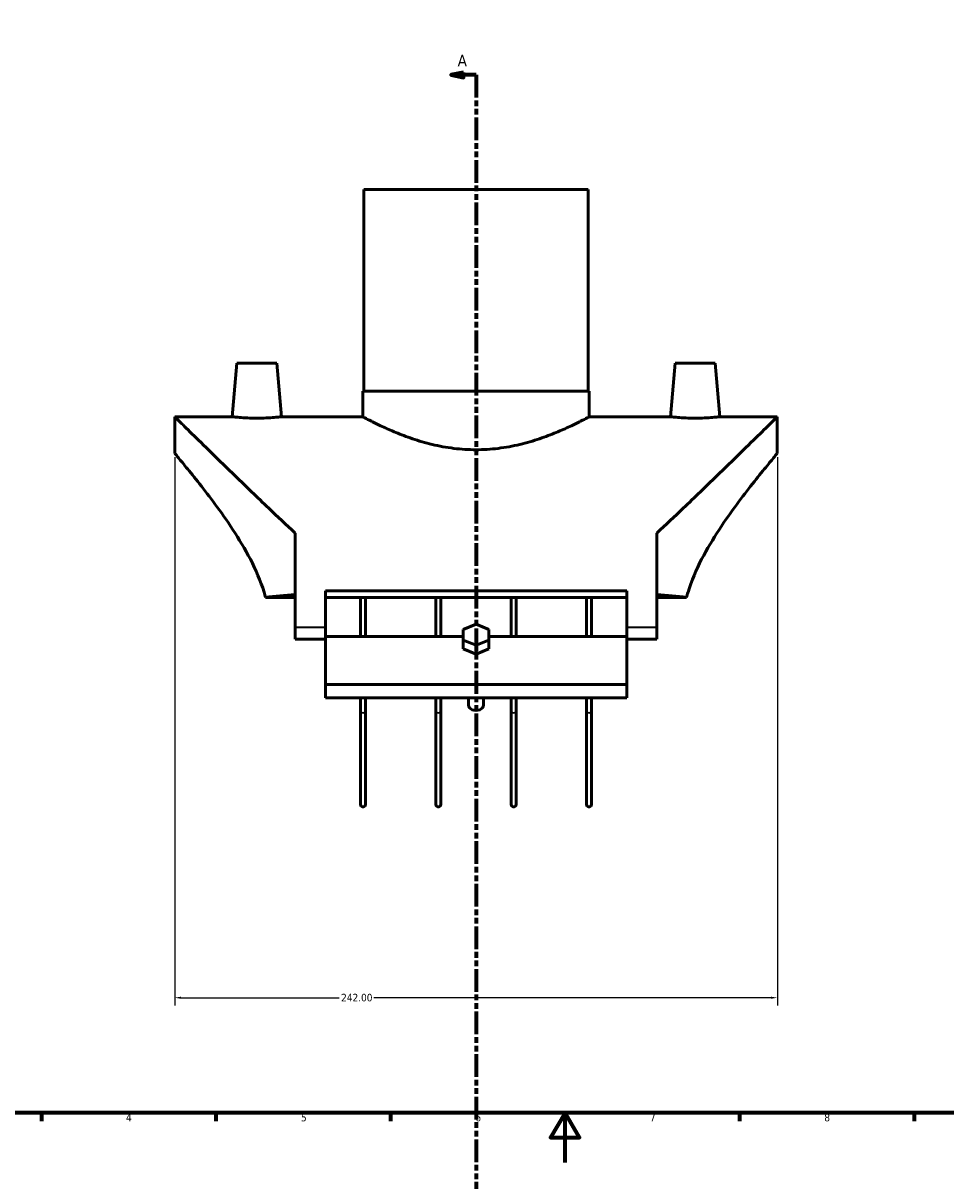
# Model space of a CAD drawing. Header units: millimetres. Extents: x -160 to 1307, y -278 to 850.
# Tile 3 of 6: x 203 to 573, y -7 to 458. Entities that reach past the tile are written whole.
import ezdxf

# ---------------------------------------------------------------- set-up
doc = ezdxf.new("R2010")
doc.units = ezdxf.units.MM
doc.linetypes.add('DOUBLE_DASH_CHAIN', pattern=[1.2403, 0.6614, -0.0827, 0.1654, -0.0827, 0.1654, -0.0827])
for name, color, linetype, lineweight in [('Border (ANSI)', 7, 'Continuous', 70), ('Dimension (ANSI)', 7, 'Continuous', 25), ('Section Line (ANSI)', 7, 'DOUBLE_DASH_CHAIN', 70), ('Visible (ANSI)', 7, 'Continuous', 50), ('Visible Narrow (ANSI)', 7, 'Continuous', 35)]:
    doc.layers.add(name, color=color, linetype=linetype, lineweight=lineweight)
doc.styles.add('Label Text (ANSI)', font='tahoma.ttf')
doc.styles.add('Note Text (ANSI)', font='tahoma.ttf')
doc.dimstyles.new('Default - mm (ANSI)', dxfattribs={"dimtxt": 3.048, "dimasz": 2.5, "dimexe": 3.175, "dimexo": 1.6002, "dimgap": 0.8, "dimtad": 0, "dimtoh": 1, "dimrnd": 1e-08, "dimzin": 4, "dimdsep": 46, "dimtxsty": 'Note Text (ANSI)', "dimcen": 0.09, "dimdle": 10, "dimclrd": 256, "dimclre": 256, "dimclrt": 256, "dimadec": 1, "dimazin": 1, "dimtfac": 1, "dimtofl": 0, "dimtmove": 0, "dimatfit": 3, "dimfxl": 1, "dimtolj": 1, "dimtzin": 4, "dimlwd": -1, "dimlwe": -1, "dimarcsym": 0})

# ---------------------------------------------------------------- blocks, each defined once
blk = doc.blocks.new('Borders Default Border')
at = {"layer": 'Border (ANSI)'}
for p, q in [((210.25, 20), (210.25, 16.55)), ((280.33, 20), (280.33, 16.55)), ((350.42, 20), (350.42, 16.55)), ((490.58, 20), (490.58, 16.55)), ((560.67, 20), (560.67, 16.55))]:
    blk.add_line(p, q, dxfattribs=at)
at = {"layer": 'Border (ANSI)', "flags": 128}
for points in [[(20, 20), (20, 574), (821, 574), (821, 20), (20, 20)], [(420.5, 0), (420.5, 20), (414.73, 10), (426.27, 10), (420.5, 20)]]:
    blk.add_lwpolyline(points, dxfattribs=at)
at = {"layer": 'Border (ANSI)', "char_height": 3.05, "attachment_point": 7, "style": 'Note Text (ANSI)'}
for s, insert in [('4', (244.23, 16.55)), ('5', (314.48, 16.49)), ('6', (384.49, 16.49)), ('7', (454.6, 16.55)), ('8', (524.63, 16.48))]:
    blk.add_mtext(s, dxfattribs=dict(at, insert=insert))
blk = doc.blocks.new('2dTransSection0')
at = {"layer": 'Section Line (ANSI)', "linetype": 'Continuous'}
for p, q in [((379.76, 437.82), (374.76, 436.82)), ((379.76, 435.82), (379.76, 437.82)), ((379.76, 436.82), (374.76, 436.82)), ((374.76, 436.82), (379.76, 435.82)), ((384.76, 436.82), (379.76, 436.82)), ((384.76, 436.82), (384.76, 427.82))]:
    blk.add_line(p, q, dxfattribs=at)
at = {"layer": 'Section Line (ANSI)', "linetype": 'DOUBLE_DASH_CHAIN', "ltscale": 13.78732}
blk.add_line((384.76, 436.82), (384.76, -51), dxfattribs=at)
at = {"layer": 'Section Line (ANSI)', "linetype": 'Continuous', "flags": 128}
blk.add_lwpolyline([(379.76, 437.82), (374.76, 436.82), (379.76, 435.82), (379.76, 437.82)], dxfattribs=at)
at = {"layer": 'Section Line (ANSI)'}
blk.add_solid([(379.76, 437.82), (374.76, 436.82), (379.76, 435.82), (379.76, 437.82)], dxfattribs=at)
at = {"layer": 'Section Line (ANSI)', "insert": (377.4, 440.32), "char_height": 4.57, "attachment_point": 7, "style": 'Label Text (ANSI)'}
blk.add_mtext('A', dxfattribs=at)
blk = doc.blocks.new('*D10')
at = {"layer": 'Defpoints', "color": 0, "transparency": 16777216}
for p in [(263.76, 284.83), (505.76, 284.83), (263.76, 66.18)]:
    blk.add_point(p, dxfattribs=at)
at = {"layer": 'Dimension (ANSI)', "transparency": 16777216}
for p, q in [((263.76, 283.23), (263.76, 63.01)), ((505.76, 283.23), (505.76, 63.01)), ((266.26, 66.18), (329.8, 66.18)), ((503.26, 66.18), (343.72, 66.18))]:
    blk.add_line(p, q, dxfattribs=at)
for points in [[(266.26, 66.6), (266.26, 65.77), (263.76, 66.18)], [(503.26, 66.6), (503.26, 65.77), (505.76, 66.18)]]:
    blk.add_solid(points, dxfattribs=at)
at = {"layer": 'Dimension (ANSI)', "transparency": 16777216, "insert": (330.6, 67.77), "char_height": 3.048, "attachment_point": 1, "style": 'Note Text (ANSI)'}
blk.add_mtext('\\A1;242.00', dxfattribs=at)

msp = doc.modelspace()

# ---------------------------------------------------------------- linework, layer by layer
at = {"layer": 'Visible (ANSI)'}
for p, q in [((339.759, 390.833), (429.759, 390.833)), ((339.759, 390.833), (339.759, 309.833)), ((429.759, 390.833), (429.759, 309.833)), ((288.759, 321.033), (286.878, 299.533)), ((304.759, 321.033), (288.759, 321.033)), ((304.759, 321.033), (306.64, 299.533)), ((464.759, 321.033), (462.878, 299.533)), ((464.759, 321.033), (480.759, 321.033)), ((480.759, 321.033), (482.64, 299.533)), ((339.259, 309.833), (430.259, 309.833)), ((339.259, 309.833), (339.259, 299.533)), ((430.259, 309.833), (430.259, 299.533)), ((263.759, 284.833), (263.759, 299.533)), ((263.759, 299.533), (286.878, 299.533)), ((306.64, 299.533), (339.259, 299.533)), ((430.259, 299.533), (462.878, 299.533)), ((482.64, 299.533), (505.759, 299.533)), ((505.759, 284.833), (505.759, 299.533)), ((312.159, 252.81), (312.159, 214.833)), ((457.359, 214.833), (457.359, 252.81)), ((324.259, 229.541), (324.259, 214.833)), ((324.259, 229.541), (445.259, 229.541)), ((445.259, 214.833), (445.259, 229.541)), ((312.159, 226.988), (300.21, 226.988)), ((445.259, 226.988), (324.259, 226.988)), ((338.384, 226.988), (338.384, 211.251)), ((340.384, 211.251), (340.384, 226.988)), ((368.634, 226.988), (368.634, 211.251)), ((370.634, 211.251), (370.634, 226.988)), ((398.884, 226.988), (398.884, 211.251)), ((400.884, 211.251), (400.884, 226.988)), ((429.134, 226.988), (429.134, 211.251)), ((431.134, 211.251), (431.134, 226.988)), ((469.309, 226.988), (457.359, 226.988)), ((312.159, 214.833), (312.159, 210.199)), ((324.259, 214.833), (324.259, 211.118)), ((384.759, 216.218), (379.563, 214.097)), ((379.563, 214.097), (379.563, 209.854)), ((389.955, 214.097), (384.759, 216.218)), ((389.955, 209.854), (389.955, 214.097)), ((445.259, 211.118), (445.259, 214.833)), ((457.359, 210.199), (457.359, 214.833)), ((312.159, 210.199), (324.259, 210.199)), ((324.259, 211.251), (379.563, 211.251)), ((324.259, 211.118), (324.259, 192.051)), ((379.563, 209.854), (384.759, 207.733)), ((379.563, 206.318), (379.563, 209.854)), ((384.759, 207.733), (389.955, 209.854)), ((389.955, 211.251), (445.259, 211.251)), ((389.955, 209.854), (389.955, 206.318)), ((445.259, 192.051), (445.259, 211.118)), ((445.259, 210.199), (457.359, 210.199)), ((384.759, 204.197), (379.563, 206.318)), ((384.759, 204.197), (384.759, 207.733)), ((389.955, 206.318), (384.759, 204.197)), ((324.259, 192.051), (324.259, 186.669)), ((324.259, 192.051), (445.259, 192.051)), ((445.259, 186.669), (445.259, 192.051)), ((324.259, 186.669), (445.259, 186.669)), ((338.384, 186.669), (338.384, 181.06)), ((340.384, 181.06), (340.384, 186.669)), ((368.634, 186.669), (368.634, 181.06)), ((370.634, 181.06), (370.634, 186.669)), ((381.759, 183.691), (381.759, 186.669)), ((387.759, 183.691), (387.759, 186.669)), ((398.884, 186.669), (398.884, 181.06)), ((400.884, 181.06), (400.884, 186.669)), ((429.134, 186.669), (429.134, 181.06)), ((431.134, 181.06), (431.134, 186.669)), ((338.384, 181.06), (338.384, 143.833)), ((340.384, 143.833), (340.384, 181.06)), ((368.634, 181.06), (368.634, 143.833)), ((370.634, 143.833), (370.634, 181.06)), ((398.884, 181.06), (398.884, 143.833)), ((400.884, 143.833), (400.884, 181.06)), ((429.134, 181.06), (429.134, 143.833)), ((431.134, 143.833), (431.134, 181.06))]:
    msp.add_line(p, q, dxfattribs=at)
for centre in [(339.384, 143.833), (369.634, 143.833), (399.884, 143.833), (430.134, 143.833)]:
    msp.add_arc(centre, 1, 180, 0, dxfattribs=at)
for centre, major_axis, ratio, start_param, end_param in [((347.173, 214.833), (-83.413, 0), 0.176327, 5.1455657, 5.3104191), ((422.346, 214.833), (83.413, 0), 0.176327, 0.9727662, 1.1376196), ((384.759, 183.691), (-3, 0), 0.7071068, 0, 3.1415927)]:
    msp.add_ellipse(centre, major_axis=major_axis, ratio=ratio, start_param=start_param, end_param=end_param, dxfattribs=at)
for points, knots in [([(312.159, 252.81), (308.579, 256.111), (305.023, 259.462), (296.853, 267.238), (292.328, 271.606), (284.849, 278.864), (281.574, 282.057), (275.609, 287.89), (272.919, 290.528), (268.475, 294.892), (266.717, 296.621), (264.359, 298.942), (263.759, 299.533), (263.759, 299.533)], [4.8276937, 4.8276937, 4.8276937, 4.8276937, 6.3872804, 6.3872804, 8.5163739, 8.5163739, 10.2358392, 10.2358392, 11.9553045, 11.9553045, 13.6747698, 13.6747698, 15.3942351, 15.3942351, 15.3942351, 15.3942351]), ([(296.759, 298.949), (295.513, 298.949), (294.186, 298.979), (291.748, 299.09), (290.637, 299.169), (288.887, 299.315), (288.129, 299.393), (287.125, 299.503), (286.878, 299.533), (286.878, 299.533)], [0, 0, 0, 0, 0.3737609, 0.3737609, 0.7475219, 0.7475219, 1.1208365, 1.1208365, 1.4941512, 1.4941512, 1.4941512, 1.4941512]), ([(306.64, 299.533), (306.64, 299.533), (306.393, 299.503), (305.389, 299.393), (304.632, 299.315), (302.881, 299.169), (301.771, 299.09), (299.333, 298.979), (298.005, 298.949), (296.759, 298.949)], [4.4824536, 4.4824536, 4.4824536, 4.4824536, 4.8557682, 4.8557682, 5.2290829, 5.2290829, 5.6028438, 5.6028438, 5.9766048, 5.9766048, 5.9766048, 5.9766048]), ([(430.259, 299.533), (430.259, 299.533), (429.974, 299.378), (428.792, 298.752), (427.897, 298.281), (425.555, 297.095), (424.107, 296.38), (420.787, 294.831), (418.916, 293.999), (414.942, 292.367), (412.695, 291.507), (407.788, 289.859), (405.13, 289.072), (399.551, 287.739), (396.625, 287.193), (390.695, 286.46), (387.691, 286.274), (381.828, 286.274), (378.824, 286.46), (372.893, 287.193), (369.968, 287.739), (364.389, 289.072), (361.73, 289.859), (356.824, 291.507), (354.576, 292.367), (350.603, 293.999), (348.731, 294.831), (345.412, 296.38), (343.964, 297.095), (341.622, 298.281), (340.727, 298.752), (339.545, 299.378), (339.259, 299.533), (339.259, 299.533)], [7.0215022, 7.0215022, 7.0215022, 7.0215022, 7.8975198, 7.8975198, 8.7735375, 8.7735375, 9.6495551, 9.6495551, 10.5255727, 10.5255727, 11.4049306, 11.4049306, 12.2842886, 12.2842886, 13.1636465, 13.1636465, 14.0430044, 14.0430044, 14.9223624, 14.9223624, 15.8017203, 15.8017203, 16.6810782, 16.6810782, 17.5604362, 17.5604362, 18.4364538, 18.4364538, 19.3124714, 19.3124714, 20.188489, 20.188489, 21.0645067, 21.0645067, 21.0645067, 21.0645067]), ([(505.759, 299.533), (505.759, 299.533), (505.16, 298.942), (502.801, 296.621), (501.043, 294.892), (496.6, 290.528), (493.91, 287.89), (487.945, 282.057), (484.67, 278.864), (477.19, 271.606), (472.665, 267.238), (464.496, 259.462), (460.94, 256.111), (457.359, 252.81)], [-15.3942351, -15.3942351, -15.3942351, -15.3942351, -13.6747698, -13.6747698, -11.9553045, -11.9553045, -10.2358392, -10.2358392, -8.5163739, -8.5163739, -6.3872804, -6.3872804, -4.8276937, -4.8276937, -4.8276937, -4.8276937]), ([(482.64, 299.533), (482.64, 299.533), (482.393, 299.503), (481.389, 299.393), (480.632, 299.315), (478.881, 299.169), (477.771, 299.09), (475.333, 298.979), (474.005, 298.949), (471.513, 298.949), (470.186, 298.979), (467.748, 299.09), (466.637, 299.169), (464.887, 299.315), (464.129, 299.393), (463.125, 299.503), (462.878, 299.533), (462.878, 299.533)], [1.4941512, 1.4941512, 1.4941512, 1.4941512, 1.8674658, 1.8674658, 2.2407805, 2.2407805, 2.6145414, 2.6145414, 2.9883024, 2.9883024, 3.3620633, 3.3620633, 3.7358243, 3.7358243, 4.1091389, 4.1091389, 4.4824536, 4.4824536, 4.4824536, 4.4824536]), ([(263.759, 284.833), (263.759, 284.833), (264.158, 284.359), (265.747, 282.454), (266.935, 281.025), (269.933, 277.357), (271.745, 275.116), (275.716, 270.066), (277.876, 267.256), (282.286, 261.274), (284.715, 257.857), (289.565, 250.451), (291.987, 246.465), (296.334, 238.064), (298.259, 233.646), (299.837, 228.372), (300.03, 227.682), (300.21, 226.988)], [11.4489383, 11.4489383, 11.4489383, 11.4489383, 12.8488839, 12.8488839, 14.2488296, 14.2488296, 15.6487752, 15.6487752, 17.0487208, 17.0487208, 18.5110098, 18.5110098, 19.9732987, 19.9732987, 21.4355876, 21.4355876, 21.6542747, 21.6542747, 21.6542747, 21.6542747]), ([(469.309, 226.988), (469.489, 227.682), (469.682, 228.372), (471.26, 233.646), (473.184, 238.064), (477.532, 246.465), (479.954, 250.451), (484.804, 257.857), (487.233, 261.274), (491.643, 267.256), (493.802, 270.066), (497.774, 275.116), (499.586, 277.357), (502.583, 281.025), (503.772, 282.454), (505.36, 284.359), (505.759, 284.833), (505.759, 284.833)], [24.1414785, 24.1414785, 24.1414785, 24.1414785, 24.3601655, 24.3601655, 25.8224544, 25.8224544, 27.2847434, 27.2847434, 28.7470323, 28.7470323, 30.146978, 30.146978, 31.5469236, 31.5469236, 32.9468692, 32.9468692, 34.3468149, 34.3468149, 34.3468149, 34.3468149]), ([(385.264, 192.053), (385.096, 192.016), (384.926, 191.997), (384.759, 191.997), (384.592, 191.997), (384.423, 192.016), (384.255, 192.053)], [1.82148751, 1.82148751, 1.82148751, 1.82148751, 1.87156378, 1.87156378, 1.87156378, 1.92164006, 1.92164006, 1.92164006, 1.92164006])]:
    msp.add_open_spline(points, degree=3, knots=knots, dxfattribs=at)
at = {"layer": 'Visible Narrow (ANSI)'}
for p, q in [((323.654, 214.833), (312.764, 214.833)), ((456.754, 214.833), (445.864, 214.833))]:
    msp.add_line(p, q, dxfattribs=at)
for centre, major_axis, start_param, end_param in [((339.384, 181.06), (1, 0), 3.2986723, 6.1261057), ((369.634, 181.06), (1, 0), 3.2986723, 6.1261057), ((399.884, 181.06), (-1, 0), 0.1570796, 2.984513), ((430.134, 181.06), (-1, 0), 0.1570796, 2.984513)]:
    msp.add_ellipse(centre, major_axis=major_axis, ratio=0.4756818, start_param=start_param, end_param=end_param, dxfattribs=at)

# ---------------------------------------------------------------- block references
msp.add_blockref('Borders Default Border', (0, 0))
at = {"layer": 'Section Line (ANSI)'}
msp.add_blockref('2dTransSection0', (0, 0), dxfattribs=at)

# ---------------------------------------------------------------- dimensions: what is measured, and where the dimension line sits
at = {"layer": 'Dimension (ANSI)'}
dim = msp.add_linear_dim(base=(263.759, 66.183), p1=(505.759, 284.833), p2=(263.759, 284.833), angle=180, dimstyle='Default - mm (ANSI)', override={"dimgap": 0.8, "dimtoh": 0, "dimdec": 2, "dimtol": 0, "dimlim": 0, "dimtp": 0, "dimtm": 0, "dimtdec": 2, "dimatfit": 1}, dxfattribs=at)
dim.commit()
dim.dimension.update_dxf_attribs({"geometry": '*D10', "text_midpoint": (336.759, 66.183), "dimtype": 160})

doc.saveas('drawing.dxf')
